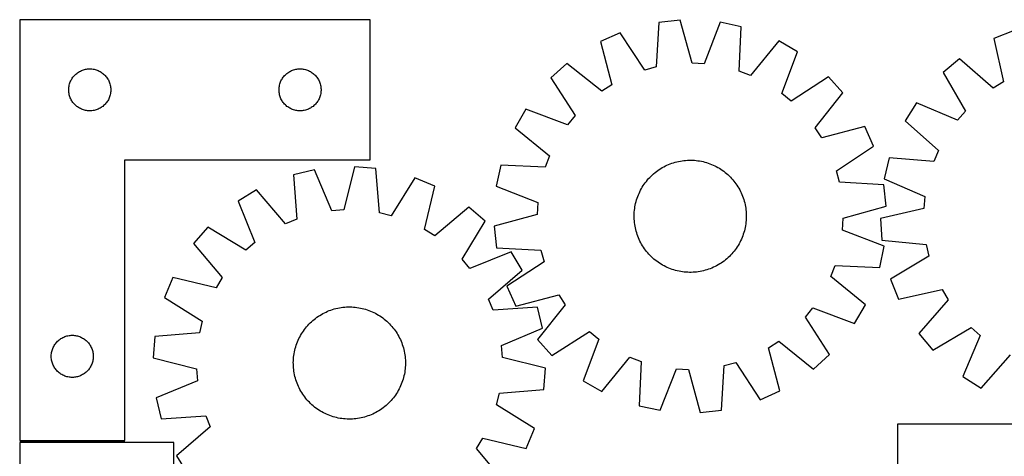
# Model space of a CAD drawing. Header units: millimetres. Extents: x 7 to 1493, y 7 to 2993.
# Tile 7 of 13: x 7 to 709, y 2682 to 2993. Entities that reach past the tile are written whole.
import ezdxf

# ---------------------------------------------------------------- set-up
doc = ezdxf.new("R2010")
doc.units = ezdxf.units.MM
doc.layers.add('COMMON', color=5, linetype='CONTINUOUS', true_color=0x0000ff)
doc.layers.add('CUT', color=7, linetype='CONTINUOUS', true_color=0x000000)

msp = doc.modelspace()

# ---------------------------------------------------------------- linework, layer by layer
at = {"layer": 'COMMON'}
msp.add_line((81.513388, 2692.706078), (6.513388, 2692.706078), dxfattribs=at)
at = {"layer": 'CUT'}
for p, q in [((6.513388, 2993.456078), (6.513388, 2693.456078)), ((256.513388, 2993.456078), (6.513388, 2993.456078)), ((256.513388, 2893.456078), (256.513388, 2993.456078)), ((477.799332, 2993.139349), (462.499052, 2991.517018)), ((486.217837, 2962.510873), (477.799332, 2993.139349)), ((462.499052, 2991.517018), (460.690768, 2959.804168)), ((506.300428, 2991.671912), (494.780839, 2962.06999)), ((521.353187, 2988.486794), (506.300428, 2991.671912)), ((519.894942, 2956.755921), (521.353187, 2988.486794)), ((715.907617, 2985.820427), (701.61518, 2980.12334)), ((434.939436, 2984.10531), (420.889332, 2977.834335)), ((452.41063, 2957.57736), (434.939436, 2984.10531)), ((701.61518, 2980.12334), (708.445063, 2949.101937)), ((420.889332, 2977.834335), (428.969362, 2947.114832)), ((548.005877, 2978.283856), (527.9026, 2953.690503)), ((561.337647, 2970.60307), (548.005877, 2978.283856)), ((550.145394, 2940.875839), (561.337647, 2970.60307)), ((677.084294, 2965.539052), (665.251876, 2955.704194)), ((701.07489, 2944.720166), (677.084294, 2965.539052)), ((50.506579, 2957.200831), (51.222106, 2957.49183)), ((51.222106, 2957.49183), (51.951665, 2957.745608)), ((51.951665, 2957.745608), (52.693321, 2957.961493)), ((52.693321, 2957.961493), (53.445107, 2958.138913)), ((53.445107, 2958.138913), (54.205029, 2958.277396)), ((54.205029, 2958.277396), (54.971073, 2958.376576)), ((54.971073, 2958.376576), (55.741206, 2958.436189)), ((55.741206, 2958.436189), (56.513388, 2958.456078)), ((56.513388, 2958.456078), (57.285569, 2958.436189)), ((57.285569, 2958.436189), (58.055702, 2958.376576)), ((58.055702, 2958.376576), (58.821746, 2958.277396)), ((58.821746, 2958.277396), (59.581669, 2958.138913)), ((59.581669, 2958.138913), (60.333454, 2957.961493)), ((60.333454, 2957.961493), (61.07511, 2957.745608)), ((61.07511, 2957.745608), (61.804669, 2957.49183)), ((61.804669, 2957.49183), (62.520196, 2957.200831)), ((200.506579, 2957.200831), (201.222106, 2957.49183)), ((201.222106, 2957.49183), (201.951665, 2957.745608)), ((201.951665, 2957.745608), (202.693321, 2957.961493)), ((202.693321, 2957.961493), (203.445107, 2958.138913)), ((203.445107, 2958.138913), (204.205029, 2958.277396)), ((204.205029, 2958.277396), (204.971073, 2958.376576)), ((204.971073, 2958.376576), (205.741206, 2958.436189)), ((205.741206, 2958.436189), (206.513388, 2958.456078)), ((206.513388, 2958.456078), (207.285569, 2958.436189)), ((207.285569, 2958.436189), (208.055702, 2958.376576)), ((208.055702, 2958.376576), (208.821746, 2958.277396)), ((208.821746, 2958.277396), (209.581669, 2958.138913)), ((209.581669, 2958.138913), (210.333454, 2957.961493)), ((210.333454, 2957.961493), (211.07511, 2957.745608)), ((211.07511, 2957.745608), (211.804669, 2957.49183)), ((211.804669, 2957.49183), (212.520196, 2957.200831)), ((396.968924, 2962.268993), (385.544319, 2951.96322)), ((421.782604, 2942.438309), (396.968924, 2962.268993)), ((460.690768, 2959.804168), (452.41063, 2957.57736)), ((494.780839, 2962.06999), (486.217837, 2962.510873)), ((42.927854, 2949.814793), (43.273206, 2950.505729)), ((43.273206, 2950.505729), (43.653668, 2951.17797)), ((43.653668, 2951.17797), (44.068232, 2951.829733)), ((44.068232, 2951.829733), (44.515799, 2952.459292)), ((44.515799, 2952.459292), (44.995181, 2953.064975)), ((44.995181, 2953.064975), (45.505107, 2953.645178)), ((45.505107, 2953.645178), (46.044225, 2954.19836)), ((46.044225, 2954.19836), (46.611106, 2954.723057)), ((46.611106, 2954.723057), (47.204245, 2955.217875)), ((47.204245, 2955.217875), (47.822071, 2955.681503)), ((47.822071, 2955.681503), (48.462945, 2956.112711)), ((48.462945, 2956.112711), (49.125167, 2956.510356)), ((49.125167, 2956.510356), (49.806981, 2956.873384)), ((49.806981, 2956.873384), (50.506579, 2957.200831)), ((62.520196, 2957.200831), (63.219794, 2956.873384)), ((63.219794, 2956.873384), (63.901609, 2956.510356)), ((63.901609, 2956.510356), (64.56383, 2956.112711)), ((64.56383, 2956.112711), (65.204704, 2955.681503)), ((65.204704, 2955.681503), (65.82253, 2955.217875)), ((65.82253, 2955.217875), (66.415669, 2954.723057)), ((66.415669, 2954.723057), (66.98255, 2954.19836)), ((66.98255, 2954.19836), (67.521668, 2953.645178)), ((67.521668, 2953.645178), (68.031594, 2953.064975)), ((68.031594, 2953.064975), (68.510976, 2952.459292)), ((68.510976, 2952.459292), (68.958543, 2951.829733)), ((68.958543, 2951.829733), (69.373107, 2951.17797)), ((69.373107, 2951.17797), (69.753569, 2950.505729)), ((69.753569, 2950.505729), (70.098921, 2949.814793)), ((192.927854, 2949.814793), (193.273206, 2950.505729)), ((193.273206, 2950.505729), (193.653668, 2951.17797)), ((193.653668, 2951.17797), (194.068232, 2951.829733)), ((194.068232, 2951.829733), (194.515799, 2952.459292)), ((194.515799, 2952.459292), (194.995181, 2953.064975)), ((194.995181, 2953.064975), (195.505107, 2953.645178)), ((195.505107, 2953.645178), (196.044225, 2954.19836)), ((196.044225, 2954.19836), (196.611106, 2954.723057)), ((196.611106, 2954.723057), (197.204245, 2955.217875)), ((197.204245, 2955.217875), (197.822071, 2955.681503)), ((197.822071, 2955.681503), (198.462945, 2956.112711)), ((198.462945, 2956.112711), (199.125167, 2956.510356)), ((199.125167, 2956.510356), (199.806981, 2956.873384)), ((199.806981, 2956.873384), (200.506579, 2957.200831)), ((212.520196, 2957.200831), (213.219794, 2956.873384)), ((213.219794, 2956.873384), (213.901609, 2956.510356)), ((213.901609, 2956.510356), (214.56383, 2956.112711)), ((214.56383, 2956.112711), (215.204704, 2955.681503)), ((215.204704, 2955.681503), (215.82253, 2955.217875)), ((215.82253, 2955.217875), (216.415669, 2954.723057)), ((216.415669, 2954.723057), (216.98255, 2954.19836)), ((216.98255, 2954.19836), (217.521668, 2953.645178)), ((217.521668, 2953.645178), (218.031594, 2953.064975)), ((218.031594, 2953.064975), (218.510976, 2952.459292)), ((218.510976, 2952.459292), (218.958543, 2951.829733)), ((218.958543, 2951.829733), (219.373107, 2951.17797)), ((219.373107, 2951.17797), (219.753569, 2950.505729)), ((219.753569, 2950.505729), (220.098921, 2949.814793)), ((385.544319, 2951.96322), (402.721733, 2925.244103)), ((527.9026, 2953.690503), (519.894942, 2956.755921)), ((583.53298, 2952.663365), (556.813863, 2935.485951)), ((593.838752, 2941.23876), (583.53298, 2952.663365)), ((665.251876, 2955.704194), (681.333621, 2928.311637)), ((41.518361, 2943.842296), (41.558125, 2944.613709)), ((41.518361, 2943.069859), (41.518361, 2943.842296)), ((41.558125, 2944.613709), (41.637547, 2945.382053)), ((41.637547, 2945.382053), (41.756418, 2946.145289)), ((41.756418, 2946.145289), (41.914422, 2946.901394)), ((41.914422, 2946.901394), (42.111139, 2947.648362)), ((42.111139, 2947.648362), (42.346049, 2948.384213)), ((42.346049, 2948.384213), (42.618528, 2949.106996)), ((42.618528, 2949.106996), (42.927854, 2949.814793)), ((70.098921, 2949.814793), (70.408247, 2949.106996)), ((70.408247, 2949.106996), (70.680726, 2948.384213)), ((70.680726, 2948.384213), (70.915636, 2947.648362)), ((70.915636, 2947.648362), (71.112353, 2946.901394)), ((71.112353, 2946.901394), (71.270357, 2946.145289)), ((71.270357, 2946.145289), (71.389228, 2945.382053)), ((71.389228, 2945.382053), (71.46865, 2944.613709)), ((71.46865, 2944.613709), (71.508415, 2943.842296)), ((71.508415, 2943.842296), (71.508415, 2943.069859)), ((191.518361, 2943.842296), (191.558125, 2944.613709)), ((191.518361, 2943.069859), (191.518361, 2943.842296)), ((191.558125, 2944.613709), (191.637547, 2945.382053)), ((191.637547, 2945.382053), (191.756418, 2946.145289)), ((191.756418, 2946.145289), (191.914422, 2946.901394)), ((191.914422, 2946.901394), (192.111139, 2947.648362)), ((192.111139, 2947.648362), (192.346049, 2948.384213)), ((192.346049, 2948.384213), (192.618528, 2949.106996)), ((192.618528, 2949.106996), (192.927854, 2949.814793)), ((220.098921, 2949.814793), (220.408247, 2949.106996)), ((220.408247, 2949.106996), (220.680726, 2948.384213)), ((220.680726, 2948.384213), (220.915636, 2947.648362)), ((220.915636, 2947.648362), (221.112353, 2946.901394)), ((221.112353, 2946.901394), (221.270357, 2946.145289)), ((221.270357, 2946.145289), (221.389228, 2945.382053)), ((221.389228, 2945.382053), (221.46865, 2944.613709)), ((221.46865, 2944.613709), (221.508415, 2943.842296)), ((221.508415, 2943.842296), (221.508415, 2943.069859)), ((428.969362, 2947.114832), (421.782604, 2942.438309)), ((708.445063, 2949.101937), (701.07489, 2944.720166)), ((41.558125, 2942.298446), (41.518361, 2943.069859)), ((41.637547, 2941.530102), (41.558125, 2942.298446)), ((41.756418, 2940.766866), (41.637547, 2941.530102)), ((41.914422, 2940.010761), (41.756418, 2940.766866)), ((42.111139, 2939.263793), (41.914422, 2940.010761)), ((42.346049, 2938.527942), (42.111139, 2939.263793)), ((42.618528, 2937.805159), (42.346049, 2938.527942)), ((42.927854, 2937.097362), (42.618528, 2937.805159)), ((43.273206, 2936.406426), (42.927854, 2937.097362)), ((43.653668, 2935.734186), (43.273206, 2936.406426)), ((69.753569, 2936.406426), (69.373107, 2935.734186)), ((70.098921, 2937.097362), (69.753569, 2936.406426)), ((70.408247, 2937.805159), (70.098921, 2937.097362)), ((70.680726, 2938.527942), (70.408247, 2937.805159)), ((70.915636, 2939.263793), (70.680726, 2938.527942)), ((71.112353, 2940.010761), (70.915636, 2939.263793)), ((71.270357, 2940.766866), (71.112353, 2940.010761)), ((71.389228, 2941.530102), (71.270357, 2940.766866)), ((71.46865, 2942.298446), (71.389228, 2941.530102)), ((71.508415, 2943.069859), (71.46865, 2942.298446)), ((191.558125, 2942.298446), (191.518361, 2943.069859)), ((191.637547, 2941.530102), (191.558125, 2942.298446)), ((191.756418, 2940.766866), (191.637547, 2941.530102)), ((191.914422, 2940.010761), (191.756418, 2940.766866)), ((192.111139, 2939.263793), (191.914422, 2940.010761)), ((192.346049, 2938.527942), (192.111139, 2939.263793)), ((192.618528, 2937.805159), (192.346049, 2938.527942)), ((192.927854, 2937.097362), (192.618528, 2937.805159)), ((193.273206, 2936.406426), (192.927854, 2937.097362)), ((193.653668, 2935.734186), (193.273206, 2936.406426)), ((219.753569, 2936.406426), (219.373107, 2935.734186)), ((220.098921, 2937.097362), (219.753569, 2936.406426)), ((220.408247, 2937.805159), (220.098921, 2937.097362)), ((220.680726, 2938.527942), (220.408247, 2937.805159)), ((220.915636, 2939.263793), (220.680726, 2938.527942)), ((221.112353, 2940.010761), (220.915636, 2939.263793)), ((221.270357, 2940.766866), (221.112353, 2940.010761)), ((221.389228, 2941.530102), (221.270357, 2940.766866)), ((221.46865, 2942.298446), (221.389228, 2941.530102)), ((221.508415, 2943.069859), (221.46865, 2942.298446)), ((556.813863, 2935.485951), (550.145394, 2940.875839)), ((574.008068, 2916.42508), (593.838752, 2941.23876)), ((44.068232, 2935.082422), (43.653668, 2935.734186)), ((44.515799, 2934.452863), (44.068232, 2935.082422)), ((44.995181, 2933.84718), (44.515799, 2934.452863)), ((45.505107, 2933.266977), (44.995181, 2933.84718)), ((46.044225, 2932.713795), (45.505107, 2933.266977)), ((46.611106, 2932.189099), (46.044225, 2932.713795)), ((47.204245, 2931.69428), (46.611106, 2932.189099)), ((47.822071, 2931.230652), (47.204245, 2931.69428)), ((48.462945, 2930.799444), (47.822071, 2931.230652)), ((49.125167, 2930.401799), (48.462945, 2930.799444)), ((49.806981, 2930.038771), (49.125167, 2930.401799)), ((50.506579, 2929.711324), (49.806981, 2930.038771)), ((51.222106, 2929.420325), (50.506579, 2929.711324)), ((51.951665, 2929.166547), (51.222106, 2929.420325)), ((61.804669, 2929.420325), (61.07511, 2929.166547)), ((62.520196, 2929.711324), (61.804669, 2929.420325)), ((63.219794, 2930.038771), (62.520196, 2929.711324)), ((63.901609, 2930.401799), (63.219794, 2930.038771)), ((64.56383, 2930.799444), (63.901609, 2930.401799)), ((65.204704, 2931.230652), (64.56383, 2930.799444)), ((65.82253, 2931.69428), (65.204704, 2931.230652)), ((66.415669, 2932.189099), (65.82253, 2931.69428)), ((66.98255, 2932.713795), (66.415669, 2932.189099)), ((67.521668, 2933.266977), (66.98255, 2932.713795)), ((68.031594, 2933.84718), (67.521668, 2933.266977)), ((68.510976, 2934.452863), (68.031594, 2933.84718)), ((68.958543, 2935.082422), (68.510976, 2934.452863)), ((69.373107, 2935.734186), (68.958543, 2935.082422)), ((194.068232, 2935.082422), (193.653668, 2935.734186)), ((194.515799, 2934.452863), (194.068232, 2935.082422)), ((194.995181, 2933.84718), (194.515799, 2934.452863)), ((195.505107, 2933.266977), (194.995181, 2933.84718)), ((196.044225, 2932.713795), (195.505107, 2933.266977)), ((196.611106, 2932.189099), (196.044225, 2932.713795)), ((197.204245, 2931.69428), (196.611106, 2932.189099)), ((197.822071, 2931.230652), (197.204245, 2931.69428)), ((198.462945, 2930.799444), (197.822071, 2931.230652)), ((199.125167, 2930.401799), (198.462945, 2930.799444)), ((199.806981, 2930.038771), (199.125167, 2930.401799)), ((200.506579, 2929.711324), (199.806981, 2930.038771)), ((201.222106, 2929.420325), (200.506579, 2929.711324)), ((201.951665, 2929.166547), (201.222106, 2929.420325)), ((211.804669, 2929.420325), (211.07511, 2929.166547)), ((212.520196, 2929.711324), (211.804669, 2929.420325)), ((213.219794, 2930.038771), (212.520196, 2929.711324)), ((213.901609, 2930.401799), (213.219794, 2930.038771)), ((214.56383, 2930.799444), (213.901609, 2930.401799)), ((215.204704, 2931.230652), (214.56383, 2930.799444)), ((215.82253, 2931.69428), (215.204704, 2931.230652)), ((216.415669, 2932.189099), (215.82253, 2931.69428)), ((216.98255, 2932.713795), (216.415669, 2932.189099)), ((217.521668, 2933.266977), (216.98255, 2932.713795)), ((218.031594, 2933.84718), (217.521668, 2933.266977)), ((218.510976, 2934.452863), (218.031594, 2933.84718)), ((218.958543, 2935.082422), (218.510976, 2934.452863)), ((219.373107, 2935.734186), (218.958543, 2935.082422)), ((367.604614, 2929.767887), (359.923828, 2916.436118)), ((397.331845, 2918.575635), (367.604614, 2929.767887)), ((646.428409, 2934.253252), (638.214249, 2921.243328)), ((675.678212, 2921.866816), (646.428409, 2934.253252)), ((52.693321, 2928.950662), (51.951665, 2929.166547)), ((53.445107, 2928.773242), (52.693321, 2928.950662)), ((54.205029, 2928.634759), (53.445107, 2928.773242)), ((54.971073, 2928.535579), (54.205029, 2928.634759)), ((55.741206, 2928.475966), (54.971073, 2928.535579)), ((56.513388, 2928.456078), (55.741206, 2928.475966)), ((57.285569, 2928.475966), (56.513388, 2928.456078)), ((58.055702, 2928.535579), (57.285569, 2928.475966)), ((58.821746, 2928.634759), (58.055702, 2928.535579)), ((59.581669, 2928.773242), (58.821746, 2928.634759)), ((60.333454, 2928.950662), (59.581669, 2928.773242)), ((61.07511, 2929.166547), (60.333454, 2928.950662)), ((202.693321, 2928.950662), (201.951665, 2929.166547)), ((203.445107, 2928.773242), (202.693321, 2928.950662)), ((204.205029, 2928.634759), (203.445107, 2928.773242)), ((204.971073, 2928.535579), (204.205029, 2928.634759)), ((205.741206, 2928.475966), (204.971073, 2928.535579)), ((206.513388, 2928.456078), (205.741206, 2928.475966)), ((207.285569, 2928.475966), (206.513388, 2928.456078)), ((208.055702, 2928.535579), (207.285569, 2928.475966)), ((208.821746, 2928.634759), (208.055702, 2928.535579)), ((209.581669, 2928.773242), (208.821746, 2928.634759)), ((210.333454, 2928.950662), (209.581669, 2928.773242)), ((211.07511, 2929.166547), (210.333454, 2928.950662)), ((402.721733, 2925.244103), (397.331845, 2918.575635)), ((681.333621, 2928.311637), (675.678212, 2921.866816)), ((359.923828, 2916.436118), (384.51718, 2896.332841)), ((578.684592, 2909.238321), (574.008068, 2916.42508)), ((609.404095, 2917.318351), (578.684592, 2909.238321)), ((615.67507, 2903.268247), (609.404095, 2917.318351)), ((638.214249, 2921.243328), (661.973664, 2900.16099)), ((589.147119, 2885.797054), (615.67507, 2903.268247)), ((384.51718, 2896.332841), (381.451762, 2888.325183)), ((626.940774, 2895.025498), (623.148931, 2880.11401)), ((658.586609, 2892.283984), (626.940774, 2895.025498)), ((661.973664, 2900.16099), (658.586609, 2892.283984)), ((81.513388, 2693.456078), (81.513388, 2893.456078)), ((81.513388, 2893.456078), (256.513388, 2893.456078)), ((245.344135, 2888.645128), (237.689428, 2857.816891)), ((260.680009, 2887.403551), (245.344135, 2888.645128)), ((263.275881, 2855.745436), (260.680009, 2887.403551)), ((349.72089, 2889.783428), (346.535771, 2874.730669)), ((381.451762, 2888.325183), (349.72089, 2889.783428)), ((462.809721, 2886.673388), (463.868303, 2887.350448)), ((463.868303, 2887.350448), (464.94763, 2887.993923)), ((464.94763, 2887.993923), (466.046637, 2888.603177)), ((466.046637, 2888.603177), (467.164238, 2889.177611)), ((467.164238, 2889.177611), (468.299332, 2889.716656)), ((468.299332, 2889.716656), (469.450797, 2890.219782)), ((469.450797, 2890.219782), (470.617497, 2890.68649)), ((470.617497, 2890.68649), (471.798281, 2891.116322)), ((471.798281, 2891.116322), (472.991985, 2891.508851)), ((472.991985, 2891.508851), (474.197428, 2891.863693)), ((474.197428, 2891.863693), (475.413423, 2892.180495)), ((475.413423, 2892.180495), (476.638769, 2892.458945)), ((476.638769, 2892.458945), (477.872256, 2892.698769)), ((477.872256, 2892.698769), (479.112668, 2892.89973)), ((479.112668, 2892.89973), (480.35878, 2893.06163)), ((480.35878, 2893.06163), (481.609363, 2893.184308)), ((481.609363, 2893.184308), (482.863182, 2893.267644)), ((482.863182, 2893.267644), (484.119, 2893.311556)), ((484.119, 2893.311556), (485.375577, 2893.315999)), ((485.375577, 2893.315999), (486.631674, 2893.28097)), ((486.631674, 2893.28097), (487.886051, 2893.206504)), ((487.886051, 2893.206504), (489.13747, 2893.092674)), ((489.13747, 2893.092674), (490.384696, 2892.939591)), ((490.384696, 2892.939591), (491.626498, 2892.747408)), ((491.626498, 2892.747408), (492.861651, 2892.516314)), ((492.861651, 2892.516314), (494.088935, 2892.246537)), ((494.088935, 2892.246537), (495.30714, 2891.938343)), ((495.30714, 2891.938343), (496.515063, 2891.592036)), ((496.515063, 2891.592036), (497.711513, 2891.207958)), ((497.711513, 2891.207958), (498.895308, 2890.786489)), ((498.895308, 2890.786489), (500.06528, 2890.328043)), ((500.06528, 2890.328043), (501.220274, 2889.833074)), ((501.220274, 2889.833074), (502.359152, 2889.30207)), ((502.359152, 2889.30207), (503.480788, 2888.735555)), ((503.480788, 2888.735555), (504.584076, 2888.134088)), ((504.584076, 2888.134088), (505.667927, 2887.498263)), ((505.667927, 2887.498263), (506.731271, 2886.828707)), ((216.888312, 2886.469818), (201.919361, 2882.911583)), ((201.919361, 2882.911583), (204.165751, 2851.226752)), ((229.140029, 2857.163331), (216.888312, 2886.469818)), ((288.415312, 2880.679061), (271.608804, 2853.7251)), ((302.616927, 2874.759205), (288.415312, 2880.679061)), ((454.380808, 2879.189162), (455.208465, 2880.134673)), ((455.208465, 2880.134673), (456.065412, 2881.053721)), ((456.065412, 2881.053721), (456.950804, 2881.945397)), ((456.950804, 2881.945397), (457.863768, 2882.808823)), ((457.863768, 2882.808823), (458.803402, 2883.643146)), ((458.803402, 2883.643146), (459.768779, 2884.447542)), ((459.768779, 2884.447542), (460.758947, 2885.221219)), ((460.758947, 2885.221219), (461.772927, 2885.963411)), ((461.772927, 2885.963411), (462.809721, 2886.673388)), ((506.731271, 2886.828707), (507.77306, 2886.126081)), ((507.77306, 2886.126081), (508.792264, 2885.391078)), ((508.792264, 2885.391078), (509.787879, 2884.624424)), ((509.787879, 2884.624424), (510.758921, 2883.826875)), ((510.758921, 2883.826875), (511.704432, 2882.999219)), ((511.704432, 2882.999219), (512.62348, 2882.142272)), ((512.62348, 2882.142272), (513.515157, 2881.256879)), ((513.515157, 2881.256879), (514.378582, 2880.343916)), ((514.378582, 2880.343916), (515.212905, 2879.404281)), ((591.373927, 2877.516915), (589.147119, 2885.797054)), ((623.148931, 2880.11401), (652.260278, 2867.405579)), ((295.302853, 2843.84838), (302.616927, 2874.759205)), ((346.535771, 2874.730669), (376.137694, 2863.21108)), ((450.073595, 2873.014317), (450.70942, 2874.098168)), ((450.70942, 2874.098168), (451.378976, 2875.161512)), ((451.378976, 2875.161512), (452.081603, 2876.203301)), ((452.081603, 2876.203301), (452.816605, 2877.222505)), ((452.816605, 2877.222505), (453.583259, 2878.21812)), ((453.583259, 2878.21812), (454.380808, 2879.189162)), ((515.212905, 2879.404281), (516.017302, 2878.438904)), ((516.017302, 2878.438904), (516.790978, 2877.448737)), ((516.790978, 2877.448737), (517.533171, 2876.434756)), ((517.533171, 2876.434756), (518.243147, 2875.397963)), ((518.243147, 2875.397963), (518.920207, 2874.33938)), ((518.920207, 2874.33938), (519.563682, 2873.260053)), ((519.563682, 2873.260053), (520.172937, 2872.161047)), ((623.086777, 2875.708632), (591.373927, 2877.516915)), ((624.709108, 2860.408351), (623.086777, 2875.708632)), ((175.528473, 2872.049407), (162.391709, 2864.039664)), ((196.23675, 2847.96327), (175.528473, 2872.049407)), ((446.615648, 2864.945304), (446.999725, 2866.141754)), ((446.999725, 2866.141754), (447.421195, 2867.325548)), ((447.421195, 2867.325548), (447.87964, 2868.49552)), ((447.87964, 2868.49552), (448.374609, 2869.650515)), ((448.374609, 2869.650515), (448.905613, 2870.789392)), ((448.905613, 2870.789392), (449.472128, 2871.911029)), ((449.472128, 2871.911029), (450.073595, 2873.014317)), ((520.172937, 2872.161047), (520.74737, 2871.043445)), ((520.74737, 2871.043445), (521.286416, 2869.908352)), ((521.286416, 2869.908352), (521.789541, 2868.756887)), ((521.789541, 2868.756887), (522.25625, 2867.590186)), ((522.25625, 2867.590186), (522.686081, 2866.409402)), ((522.686081, 2866.409402), (523.078611, 2865.215699)), ((652.260278, 2867.405579), (651.473126, 2858.867443)), ((162.391709, 2864.039664), (174.319304, 2834.599772)), ((326.916786, 2859.793155), (302.603615, 2839.351911)), ((338.593988, 2849.774497), (326.916786, 2859.793155)), ((376.137694, 2863.21108), (375.69681, 2854.648078)), ((445.268092, 2858.814937), (445.460275, 2860.056739)), ((445.460275, 2860.056739), (445.69137, 2861.291892)), ((445.69137, 2861.291892), (445.961147, 2862.519176)), ((445.961147, 2862.519176), (446.269341, 2863.737381)), ((446.269341, 2863.737381), (446.615648, 2864.945304)), ((523.078611, 2865.215699), (523.433452, 2864.010255)), ((523.433452, 2864.010255), (523.750254, 2862.79426)), ((523.750254, 2862.79426), (524.028705, 2861.568915)), ((524.028705, 2861.568915), (524.268529, 2860.335427)), ((524.268529, 2860.335427), (524.46949, 2859.095015)), ((524.46949, 2859.095015), (524.631389, 2857.848903)), ((594.080633, 2851.989846), (624.709108, 2860.408351)), ((237.689428, 2857.816891), (229.140029, 2857.163331)), ((271.608804, 2853.7251), (263.275881, 2855.745436)), ((375.69681, 2854.648078), (345.068335, 2846.229573)), ((444.891684, 2853.805818), (444.926713, 2855.061915)), ((444.896128, 2852.54924), (444.891684, 2853.805818)), ((444.94004, 2851.293422), (444.896128, 2852.54924)), ((444.926713, 2855.061915), (445.001179, 2856.316292)), ((445.001179, 2856.316292), (445.11501, 2857.567711)), ((445.11501, 2857.567711), (445.268092, 2858.814937)), ((524.631389, 2857.848903), (524.754067, 2856.598321)), ((524.754067, 2856.598321), (524.837403, 2855.344502)), ((524.837403, 2855.344502), (524.881315, 2854.088684)), ((524.885758, 2852.832106), (524.85073, 2851.576009)), ((524.881315, 2854.088684), (524.885758, 2852.832106)), ((651.473126, 2858.867443), (620.528975, 2851.695677)), ((140.64908, 2845.553888), (130.630422, 2833.876686)), ((167.786848, 2829.04582), (140.64908, 2845.553888)), ((204.165751, 2851.226752), (196.23675, 2847.96327)), ((322.08592, 2822.636729), (338.593988, 2849.774497)), ((345.068335, 2846.229573), (346.690665, 2830.929292)), ((445.023376, 2850.039603), (444.94004, 2851.293422)), ((445.146054, 2848.789021), (445.023376, 2850.039603)), ((445.307953, 2847.542909), (445.146054, 2848.789021)), ((445.508914, 2846.302497), (445.307953, 2847.542909)), ((445.748738, 2845.069009), (445.508914, 2846.302497)), ((446.027189, 2843.843664), (445.748738, 2845.069009)), ((524.086073, 2845.346033), (523.816296, 2844.118748)), ((524.317168, 2846.581185), (524.086073, 2845.346033)), ((524.509351, 2847.822987), (524.317168, 2846.581185)), ((524.662433, 2849.070213), (524.509351, 2847.822987)), ((524.776264, 2850.321632), (524.662433, 2849.070213)), ((524.85073, 2851.576009), (524.776264, 2850.321632)), ((593.639749, 2843.426845), (594.080633, 2851.989846)), ((620.528975, 2851.695677), (621.530621, 2836.342266)), ((302.603615, 2839.351911), (295.302853, 2843.84838)), ((446.343991, 2842.627669), (446.027189, 2843.843664)), ((446.698832, 2841.422225), (446.343991, 2842.627669)), ((447.091362, 2840.228522), (446.698832, 2841.422225)), ((447.521193, 2839.047738), (447.091362, 2840.228522)), ((447.987902, 2837.881037), (447.521193, 2839.047738)), ((521.897802, 2838.142404), (521.402833, 2836.987409)), ((522.356248, 2839.312376), (521.897802, 2838.142404)), ((522.777717, 2840.496171), (522.356248, 2839.312376)), ((523.161795, 2841.69262), (522.777717, 2840.496171)), ((523.508102, 2842.900543), (523.161795, 2841.69262)), ((523.816296, 2844.118748), (523.508102, 2842.900543)), ((623.241672, 2831.907256), (593.639749, 2843.426845)), ((130.630422, 2833.876686), (151.071666, 2809.563515)), ((174.319304, 2834.599772), (167.786848, 2829.04582)), ((346.690665, 2830.929292), (378.403516, 2829.121009)), ((448.491027, 2836.729572), (447.987902, 2837.881037)), ((449.030073, 2835.594479), (448.491027, 2836.729572)), ((449.604506, 2834.476877), (449.030073, 2835.594479)), ((450.213761, 2833.377871), (449.604506, 2834.476877)), ((450.857236, 2832.298544), (450.213761, 2833.377871)), ((451.534296, 2831.239961), (450.857236, 2832.298544)), ((452.244272, 2830.203168), (451.534296, 2831.239961)), ((518.398466, 2831.476412), (517.69584, 2830.434624)), ((519.068022, 2832.539757), (518.398466, 2831.476412)), ((519.703848, 2833.623608), (519.068022, 2832.539757)), ((520.305315, 2834.726896), (519.703848, 2833.623608)), ((520.87183, 2835.848532), (520.305315, 2834.726896)), ((521.402833, 2836.987409), (520.87183, 2835.848532)), ((620.056553, 2816.854496), (623.241672, 2831.907256)), ((621.530621, 2836.342266), (653.144278, 2833.25173)), ((653.144278, 2833.25173), (655.034081, 2824.888237)), ((357.079764, 2828.031868), (327.639872, 2816.104273)), ((365.089507, 2814.895104), (357.079764, 2828.031868)), ((378.403516, 2829.121009), (380.630323, 2820.84087)), ((452.986465, 2829.189187), (452.244272, 2830.203168)), ((453.760141, 2828.19902), (452.986465, 2829.189187)), ((454.564538, 2827.233643), (453.760141, 2828.19902)), ((455.398861, 2826.294009), (454.564538, 2827.233643)), ((456.262286, 2825.381045), (455.398861, 2826.294009)), ((457.153963, 2824.495653), (456.262286, 2825.381045)), ((458.07301, 2823.638705), (457.153963, 2824.495653)), ((512.826639, 2824.692527), (511.913675, 2823.829101)), ((513.712031, 2825.584204), (512.826639, 2824.692527)), ((514.568978, 2826.503251), (513.712031, 2825.584204)), ((515.396635, 2827.448762), (514.568978, 2826.503251)), ((516.194183, 2828.419804), (515.396635, 2827.448762)), ((516.960838, 2829.415419), (516.194183, 2828.419804)), ((517.69584, 2830.434624), (516.960838, 2829.415419)), ((655.034081, 2824.888237), (627.820642, 2808.505214)), ((327.639872, 2816.104273), (322.08592, 2822.636729)), ((380.630323, 2820.84087), (354.102373, 2803.369677)), ((459.018522, 2822.811049), (458.07301, 2823.638705)), ((459.989564, 2822.0135), (459.018522, 2822.811049)), ((460.985178, 2821.246846), (459.989564, 2822.0135)), ((462.004383, 2820.511843), (460.985178, 2821.246846)), ((463.046171, 2819.809217), (462.004383, 2820.511843)), ((464.109516, 2819.139661), (463.046171, 2819.809217)), ((465.193367, 2818.503836), (464.109516, 2819.139661)), ((466.296655, 2817.902369), (465.193367, 2818.503836)), ((467.418291, 2817.335854), (466.296655, 2817.902369)), ((468.557168, 2816.80485), (467.418291, 2817.335854)), ((501.478111, 2816.921268), (500.326646, 2816.418143)), ((502.613205, 2817.460313), (501.478111, 2816.921268)), ((503.730806, 2818.034747), (502.613205, 2817.460313)), ((504.829813, 2818.644002), (503.730806, 2818.034747)), ((505.90914, 2819.287476), (504.829813, 2818.644002)), ((506.967722, 2819.964536), (505.90914, 2819.287476)), ((508.004515, 2820.674513), (506.967722, 2819.964536)), ((509.018496, 2821.416706), (508.004515, 2820.674513)), ((510.008664, 2822.190382), (509.018496, 2821.416706)), ((510.974041, 2822.994778), (510.008664, 2822.190382)), ((511.913675, 2823.829101), (510.974041, 2822.994778)), ((585.260263, 2810.305084), (588.325681, 2818.312741)), ((588.325681, 2818.312741), (620.056553, 2816.854496)), ((341.00337, 2794.186827), (365.089507, 2814.895104)), ((469.712163, 2816.309881), (468.557168, 2816.80485)), ((470.882135, 2815.851436), (469.712163, 2816.309881)), ((472.06593, 2815.429966), (470.882135, 2815.851436)), ((473.262379, 2815.045888), (472.06593, 2815.429966)), ((474.470303, 2814.699582), (473.262379, 2815.045888)), ((475.688508, 2814.391387), (474.470303, 2814.699582)), ((476.915792, 2814.12161), (475.688508, 2814.391387)), ((478.150945, 2813.890516), (476.915792, 2814.12161)), ((479.392747, 2813.698333), (478.150945, 2813.890516)), ((480.639973, 2813.54525), (479.392747, 2813.698333)), ((481.891392, 2813.43142), (480.639973, 2813.54525)), ((483.145769, 2813.356954), (481.891392, 2813.43142)), ((484.401866, 2813.321925), (483.145769, 2813.356954)), ((485.658443, 2813.326369), (484.401866, 2813.321925)), ((486.914261, 2813.37028), (485.658443, 2813.326369)), ((488.16808, 2813.453616), (486.914261, 2813.37028)), ((489.418663, 2813.576294), (488.16808, 2813.453616)), ((490.664775, 2813.738194), (489.418663, 2813.576294)), ((491.905187, 2813.939155), (490.664775, 2813.738194)), ((493.138674, 2814.178979), (491.905187, 2813.939155)), ((494.36402, 2814.457429), (493.138674, 2814.178979)), ((495.580015, 2814.774232), (494.36402, 2814.457429)), ((496.785458, 2815.129073), (495.580015, 2814.774232)), ((497.979161, 2815.521603), (496.785458, 2815.129073)), ((499.159946, 2815.951434), (497.979161, 2815.521603)), ((500.326646, 2816.418143), (499.159946, 2815.951434)), ((609.853615, 2790.201806), (585.260263, 2810.305084)), ((115.664372, 2809.576826), (109.744516, 2795.375212)), ((146.575197, 2802.262752), (115.664372, 2809.576826)), ((151.071666, 2809.563515), (146.575197, 2802.262752)), ((354.102373, 2803.369677), (360.373348, 2789.319573)), ((627.820642, 2808.505214), (633.517729, 2794.212777)), ((360.373348, 2789.319573), (391.092851, 2797.399603)), ((391.092851, 2797.399603), (395.769375, 2790.212845)), ((633.517729, 2794.212777), (664.539132, 2801.042661)), ((664.539132, 2801.042661), (668.920903, 2793.672487)), ((109.744516, 2795.375212), (136.698478, 2778.568704)), ((344.266853, 2786.257826), (341.00337, 2794.186827)), ((395.769375, 2790.212845), (375.938691, 2765.399165)), ((602.172829, 2776.870037), (609.853615, 2790.201806)), ((668.920903, 2793.672487), (648.102017, 2769.681891)), ((218.548368, 2781.28816), (219.583686, 2782.000286)), ((219.583686, 2782.000286), (220.640861, 2782.67954)), ((220.640861, 2782.67954), (221.718851, 2783.325253)), ((221.718851, 2783.325253), (222.816591, 2783.936787)), ((222.816591, 2783.936787), (223.932999, 2784.513538)), ((223.932999, 2784.513538), (225.066971, 2785.054937)), ((225.066971, 2785.054937), (226.21739, 2785.56045)), ((226.21739, 2785.56045), (227.38312, 2786.029578)), ((227.38312, 2786.029578), (228.56301, 2786.461858)), ((228.56301, 2786.461858), (229.755896, 2786.856864)), ((229.755896, 2786.856864), (230.960601, 2787.214205)), ((230.960601, 2787.214205), (232.175936, 2787.533529)), ((232.175936, 2787.533529), (233.400701, 2787.814521)), ((233.400701, 2787.814521), (234.633688, 2788.056904)), ((234.633688, 2788.056904), (235.873681, 2788.260438)), ((235.873681, 2788.260438), (237.119454, 2788.424922)), ((237.119454, 2788.424922), (238.369779, 2788.550195)), ((238.369779, 2788.550195), (239.623423, 2788.636132)), ((239.623423, 2788.636132), (240.879147, 2788.682649)), ((240.879147, 2788.682649), (242.135713, 2788.689699)), ((242.135713, 2788.689699), (243.39188, 2788.657277)), ((243.39188, 2788.657277), (244.646408, 2788.585413)), ((244.646408, 2788.585413), (245.898061, 2788.474179)), ((245.898061, 2788.474179), (247.145602, 2788.323685)), ((247.145602, 2788.323685), (248.3878, 2788.134078)), ((248.3878, 2788.134078), (249.623429, 2787.905547)), ((249.623429, 2787.905547), (250.851271, 2787.638317)), ((250.851271, 2787.638317), (252.070113, 2787.332651)), ((252.070113, 2787.332651), (253.278752, 2786.988851)), ((253.278752, 2786.988851), (254.475995, 2786.607256)), ((254.475995, 2786.607256), (255.660662, 2786.188243)), ((255.660662, 2786.188243), (256.831583, 2785.732226)), ((256.831583, 2785.732226), (257.987602, 2785.239655)), ((257.987602, 2785.239655), (259.127578, 2784.711015)), ((259.127578, 2784.711015), (260.250387, 2784.146828)), ((260.250387, 2784.146828), (261.354921, 2783.547651)), ((261.354921, 2783.547651), (262.440089, 2782.914076)), ((262.440089, 2782.914076), (263.50482, 2782.246728)), ((263.50482, 2782.246728), (264.548064, 2781.546264)), ((375.951683, 2788.504217), (344.266853, 2786.257826)), ((379.509918, 2773.535265), (375.951683, 2788.504217)), ((567.05571, 2781.393821), (572.445598, 2788.06229)), ((572.445598, 2788.06229), (602.172829, 2776.870037)), ((136.698478, 2778.568704), (134.678141, 2770.235781)), ((211.170319, 2774.498588), (211.996012, 2775.445815)), ((211.996012, 2775.445815), (212.851051, 2776.366638)), ((212.851051, 2776.366638), (213.734591, 2777.26015)), ((213.734591, 2777.26015), (214.645762, 2778.125468)), ((214.645762, 2778.125468), (215.583663, 2778.961738)), ((215.583663, 2778.961738), (216.547369, 2779.768136)), ((216.547369, 2779.768136), (217.535929, 2780.543865)), ((217.535929, 2780.543865), (218.548368, 2781.28816)), ((264.548064, 2781.546264), (265.568791, 2780.813378)), ((265.568791, 2780.813378), (266.565994, 2780.048791)), ((266.565994, 2780.048791), (267.538689, 2779.253258)), ((267.538689, 2779.253258), (268.485915, 2778.427565)), ((268.485915, 2778.427565), (269.406739, 2777.572527)), ((269.406739, 2777.572527), (270.30025, 2776.688986)), ((270.30025, 2776.688986), (271.165568, 2775.777816)), ((271.165568, 2775.777816), (272.001839, 2774.839914)), ((272.001839, 2774.839914), (272.808236, 2773.876208)), ((584.233124, 2754.674704), (567.05571, 2781.393821)), ((38.722106, 2767.49183), (39.451665, 2767.745608)), ((39.451665, 2767.745608), (40.193321, 2767.961493)), ((40.193321, 2767.961493), (40.945107, 2768.138913)), ((40.945107, 2768.138913), (41.705029, 2768.277396)), ((41.705029, 2768.277396), (42.471073, 2768.376576)), ((42.471073, 2768.376576), (43.241206, 2768.436189)), ((43.241206, 2768.436189), (44.013388, 2768.456078)), ((44.013388, 2768.456078), (44.785569, 2768.436189)), ((44.785569, 2768.436189), (45.555702, 2768.376576)), ((45.555702, 2768.376576), (46.321746, 2768.277396)), ((46.321746, 2768.277396), (47.081669, 2768.138913)), ((47.081669, 2768.138913), (47.833454, 2767.961493)), ((47.833454, 2767.961493), (48.57511, 2767.745608)), ((48.57511, 2767.745608), (49.304669, 2767.49183)), ((134.678141, 2770.235781), (103.020027, 2767.639909)), ((206.276749, 2767.210287), (206.875926, 2768.31482)), ((206.875926, 2768.31482), (207.509501, 2769.399988)), ((207.509501, 2769.399988), (208.17685, 2770.46472)), ((208.17685, 2770.46472), (208.877313, 2771.507964)), ((208.877313, 2771.507964), (209.6102, 2772.528691)), ((209.6102, 2772.528691), (210.374786, 2773.525894)), ((210.374786, 2773.525894), (211.170319, 2774.498588)), ((272.808236, 2773.876208), (273.583965, 2772.887648)), ((273.583965, 2772.887648), (274.32826, 2771.875209)), ((274.32826, 2771.875209), (275.040386, 2770.839891)), ((275.040386, 2770.839891), (275.719641, 2769.782716)), ((275.719641, 2769.782716), (276.365353, 2768.704726)), ((276.365353, 2768.704726), (276.976887, 2767.606986)), ((350.203431, 2761.283549), (379.509918, 2773.535265)), ((386.244463, 2753.97456), (412.96358, 2771.151973)), ((412.96358, 2771.151973), (419.632049, 2765.762085)), ((648.102017, 2769.681891), (657.936875, 2757.849473)), ((657.936875, 2757.849473), (685.329432, 2773.931219)), ((691.774253, 2768.275809), (679.387817, 2739.026006)), ((685.329432, 2773.931219), (691.774253, 2768.275809)), ((30.773206, 2760.505729), (31.153668, 2761.17797)), ((31.153668, 2761.17797), (31.568232, 2761.829733)), ((31.568232, 2761.829733), (32.015799, 2762.459292)), ((32.015799, 2762.459292), (32.495181, 2763.064975)), ((32.495181, 2763.064975), (33.005107, 2763.645178)), ((33.005107, 2763.645178), (33.544225, 2764.19836)), ((33.544225, 2764.19836), (34.111106, 2764.723057)), ((34.111106, 2764.723057), (34.704245, 2765.217875)), ((34.704245, 2765.217875), (35.322071, 2765.681503)), ((35.322071, 2765.681503), (35.962945, 2766.112711)), ((35.962945, 2766.112711), (36.625167, 2766.510356)), ((36.625167, 2766.510356), (37.306981, 2766.873384)), ((37.306981, 2766.873384), (38.006579, 2767.200831)), ((38.006579, 2767.200831), (38.722106, 2767.49183)), ((49.304669, 2767.49183), (50.020196, 2767.200831)), ((50.020196, 2767.200831), (50.719794, 2766.873384)), ((50.719794, 2766.873384), (51.401609, 2766.510356)), ((51.401609, 2766.510356), (52.06383, 2766.112711)), ((52.06383, 2766.112711), (52.704704, 2765.681503)), ((52.704704, 2765.681503), (53.32253, 2765.217875)), ((53.32253, 2765.217875), (53.915669, 2764.723057)), ((53.915669, 2764.723057), (54.48255, 2764.19836)), ((54.48255, 2764.19836), (55.021668, 2763.645178)), ((55.021668, 2763.645178), (55.531594, 2763.064975)), ((55.531594, 2763.064975), (56.010976, 2762.459292)), ((56.010976, 2762.459292), (56.458543, 2761.829733)), ((56.458543, 2761.829733), (56.873107, 2761.17797)), ((56.873107, 2761.17797), (57.253569, 2760.505729)), ((103.020027, 2767.639909), (101.778449, 2752.304035)), ((203.434727, 2760.238651), (203.816321, 2761.435895)), ((203.816321, 2761.435895), (204.235334, 2762.620562)), ((204.235334, 2762.620562), (204.691351, 2763.791482)), ((204.691351, 2763.791482), (205.183923, 2764.947501)), ((205.183923, 2764.947501), (205.712563, 2766.087478)), ((205.712563, 2766.087478), (206.276749, 2767.210287)), ((276.976887, 2767.606986), (277.553638, 2766.490579)), ((277.553638, 2766.490579), (278.095037, 2765.356606)), ((278.095037, 2765.356606), (278.60055, 2764.206187)), ((278.60055, 2764.206187), (279.069678, 2763.040458)), ((279.069678, 2763.040458), (279.501958, 2761.860568)), ((279.501958, 2761.860568), (279.896964, 2760.667681)), ((350.856991, 2752.734149), (350.203431, 2761.283549)), ((375.938691, 2765.399165), (386.244463, 2753.97456)), ((419.632049, 2765.762085), (408.439796, 2736.034855)), ((540.808081, 2759.523092), (547.994839, 2764.199616)), ((547.994839, 2764.199616), (572.808519, 2744.368931)), ((29.018361, 2753.842296), (29.058125, 2754.613709)), ((29.018361, 2753.069859), (29.018361, 2753.842296)), ((29.058125, 2754.613709), (29.137547, 2755.382053)), ((29.137547, 2755.382053), (29.256418, 2756.145289)), ((29.256418, 2756.145289), (29.414422, 2756.901394)), ((29.414422, 2756.901394), (29.611139, 2757.648362)), ((29.611139, 2757.648362), (29.846049, 2758.384213)), ((29.846049, 2758.384213), (30.118528, 2759.106996)), ((30.118528, 2759.106996), (30.427854, 2759.814793)), ((30.427854, 2759.814793), (30.773206, 2760.505729)), ((57.253569, 2760.505729), (57.598921, 2759.814793)), ((57.598921, 2759.814793), (57.908247, 2759.106996)), ((57.908247, 2759.106996), (58.180726, 2758.384213)), ((58.180726, 2758.384213), (58.415636, 2757.648362)), ((58.415636, 2757.648362), (58.612353, 2756.901394)), ((58.612353, 2756.901394), (58.770357, 2756.145289)), ((58.770357, 2756.145289), (58.889228, 2755.382053)), ((58.889228, 2755.382053), (58.96865, 2754.613709)), ((58.96865, 2754.613709), (59.008415, 2753.842296)), ((59.008415, 2753.842296), (59.008415, 2753.069859)), ((201.949398, 2752.85796), (202.099892, 2754.105501)), ((202.099892, 2754.105501), (202.289499, 2755.3477)), ((202.289499, 2755.3477), (202.51803, 2756.583329)), ((202.51803, 2756.583329), (202.78526, 2757.811171)), ((202.78526, 2757.811171), (203.090927, 2759.030012)), ((203.090927, 2759.030012), (203.434727, 2760.238651)), ((279.896964, 2760.667681), (280.254305, 2759.462976)), ((280.254305, 2759.462976), (280.57363, 2758.247642)), ((280.57363, 2758.247642), (280.854622, 2757.022876)), ((280.854622, 2757.022876), (281.097004, 2755.789889)), ((281.097004, 2755.789889), (281.300538, 2754.549897)), ((281.300538, 2754.549897), (281.465023, 2753.304123)), ((548.888111, 2728.803589), (540.808081, 2759.523092)), ((572.808519, 2744.368931), (584.233124, 2754.674704)), ((692.397741, 2730.811846), (713.480078, 2754.571261)), ((29.058125, 2752.298446), (29.018361, 2753.069859)), ((29.137547, 2751.530102), (29.058125, 2752.298446)), ((29.256418, 2750.766866), (29.137547, 2751.530102)), ((29.414422, 2750.010761), (29.256418, 2750.766866)), ((29.611139, 2749.263793), (29.414422, 2750.010761)), ((29.846049, 2748.527942), (29.611139, 2749.263793)), ((30.118528, 2747.805159), (29.846049, 2748.527942)), ((30.427854, 2747.097362), (30.118528, 2747.805159)), ((30.773206, 2746.406426), (30.427854, 2747.097362)), ((57.598921, 2747.097362), (57.253569, 2746.406426)), ((57.908247, 2747.805159), (57.598921, 2747.097362)), ((58.180726, 2748.527942), (57.908247, 2747.805159)), ((58.415636, 2749.263793), (58.180726, 2748.527942)), ((58.612353, 2750.010761), (58.415636, 2749.263793)), ((58.770357, 2750.766866), (58.612353, 2750.010761)), ((58.889228, 2751.530102), (58.770357, 2750.766866)), ((58.96865, 2752.298446), (58.889228, 2751.530102)), ((59.008415, 2753.069859), (58.96865, 2752.298446)), ((101.778449, 2752.304035), (132.606686, 2744.649328)), ((201.733878, 2749.095612), (201.7663, 2750.351779)), ((201.740928, 2747.839047), (201.733878, 2749.095612)), ((201.787445, 2746.583323), (201.740928, 2747.839047)), ((201.7663, 2750.351779), (201.838164, 2751.606308)), ((201.838164, 2751.606308), (201.949398, 2752.85796)), ((281.465023, 2753.304123), (281.590295, 2752.053798)), ((281.590295, 2752.053798), (281.676232, 2750.800154)), ((281.697377, 2747.031698), (281.625513, 2745.777169)), ((281.676232, 2750.800154), (281.722749, 2749.54443)), ((281.7298, 2748.287865), (281.697377, 2747.031698)), ((281.722749, 2749.54443), (281.7298, 2748.287865)), ((381.685229, 2745.079442), (350.856991, 2752.734149)), ((421.771566, 2728.354068), (441.874843, 2752.947421)), ((441.874843, 2752.947421), (449.882501, 2749.882003)), ((449.882501, 2749.882003), (448.424255, 2718.15113)), ((507.278391, 2715.120906), (509.086674, 2746.833756)), ((509.086674, 2746.833756), (517.366813, 2749.060564)), ((517.366813, 2749.060564), (534.838007, 2722.532614)), ((31.153668, 2745.734186), (30.773206, 2746.406426)), ((31.568232, 2745.082422), (31.153668, 2745.734186)), ((32.015799, 2744.452863), (31.568232, 2745.082422)), ((32.495181, 2743.84718), (32.015799, 2744.452863)), ((33.005107, 2743.266977), (32.495181, 2743.84718)), ((33.544225, 2742.713795), (33.005107, 2743.266977)), ((34.111106, 2742.189099), (33.544225, 2742.713795)), ((34.704245, 2741.69428), (34.111106, 2742.189099)), ((35.322071, 2741.230652), (34.704245, 2741.69428)), ((35.962945, 2740.799444), (35.322071, 2741.230652)), ((36.625167, 2740.401799), (35.962945, 2740.799444)), ((37.306981, 2740.038771), (36.625167, 2740.401799)), ((38.006579, 2739.711324), (37.306981, 2740.038771)), ((38.722106, 2739.420325), (38.006579, 2739.711324)), ((50.020196, 2739.711324), (49.304669, 2739.420325)), ((50.719794, 2740.038771), (50.020196, 2739.711324)), ((51.401609, 2740.401799), (50.719794, 2740.038771)), ((52.06383, 2740.799444), (51.401609, 2740.401799)), ((52.704704, 2741.230652), (52.06383, 2740.799444)), ((53.32253, 2741.69428), (52.704704, 2741.230652)), ((53.915669, 2742.189099), (53.32253, 2741.69428)), ((54.48255, 2742.713795), (53.915669, 2742.189099)), ((55.021668, 2743.266977), (54.48255, 2742.713795)), ((55.531594, 2743.84718), (55.021668, 2743.266977)), ((56.010976, 2744.452863), (55.531594, 2743.84718)), ((56.458543, 2745.082422), (56.010976, 2744.452863)), ((56.873107, 2745.734186), (56.458543, 2745.082422)), ((57.253569, 2746.406426), (56.873107, 2745.734186)), ((132.606686, 2744.649328), (133.260247, 2736.099928)), ((201.873382, 2745.329679), (201.787445, 2746.583323)), ((201.998655, 2744.079354), (201.873382, 2745.329679)), ((202.163139, 2742.83358), (201.998655, 2744.079354)), ((202.366673, 2741.593588), (202.163139, 2742.83358)), ((202.609056, 2740.360601), (202.366673, 2741.593588)), ((202.890048, 2739.135835), (202.609056, 2740.360601)), ((280.945648, 2740.800148), (280.678417, 2739.572306)), ((281.174179, 2742.035777), (280.945648, 2740.800148)), ((281.363785, 2743.277976), (281.174179, 2742.035777)), ((281.51428, 2744.525516), (281.363785, 2743.277976)), ((281.625513, 2745.777169), (281.51428, 2744.525516)), ((380.443651, 2729.743568), (381.685229, 2745.079442)), ((463.477015, 2714.966012), (474.996604, 2744.567934)), ((474.996604, 2744.567934), (483.559605, 2744.127051)), ((483.559605, 2744.127051), (491.978111, 2713.498575)), ((39.451665, 2739.166547), (38.722106, 2739.420325)), ((40.193321, 2738.950662), (39.451665, 2739.166547)), ((40.945107, 2738.773242), (40.193321, 2738.950662)), ((41.705029, 2738.634759), (40.945107, 2738.773242)), ((42.471073, 2738.535579), (41.705029, 2738.634759)), ((43.241206, 2738.475966), (42.471073, 2738.535579)), ((44.013388, 2738.456078), (43.241206, 2738.475966)), ((44.785569, 2738.475966), (44.013388, 2738.456078)), ((45.555702, 2738.535579), (44.785569, 2738.475966)), ((46.321746, 2738.634759), (45.555702, 2738.535579)), ((47.081669, 2738.773242), (46.321746, 2738.634759)), ((47.833454, 2738.950662), (47.081669, 2738.773242)), ((48.57511, 2739.166547), (47.833454, 2738.950662)), ((49.304669, 2739.420325), (48.57511, 2739.166547)), ((133.260247, 2736.099928), (103.953759, 2723.848212)), ((203.209372, 2737.920501), (202.890048, 2739.135835)), ((203.566713, 2736.715796), (203.209372, 2737.920501)), ((203.961719, 2735.522909), (203.566713, 2736.715796)), ((204.393999, 2734.343019), (203.961719, 2735.522909)), ((204.863127, 2733.17729), (204.393999, 2734.343019)), ((205.36864, 2732.026871), (204.863127, 2733.17729)), ((278.772327, 2733.591995), (278.279755, 2732.435976)), ((279.228344, 2734.762915), (278.772327, 2733.591995)), ((279.647356, 2735.947582), (279.228344, 2734.762915)), ((280.028951, 2737.144826), (279.647356, 2735.947582)), ((280.372751, 2738.353465), (280.028951, 2737.144826)), ((280.678417, 2739.572306), (280.372751, 2738.353465)), ((408.439796, 2736.034855), (421.771566, 2728.354068)), ((679.387817, 2739.026006), (692.397741, 2730.811846)), ((205.91004, 2730.892898), (205.36864, 2732.026871)), ((206.486791, 2729.776491), (205.91004, 2730.892898)), ((207.098324, 2728.678751), (206.486791, 2729.776491)), ((207.744037, 2727.600761), (207.098324, 2728.678751)), ((208.423291, 2726.543586), (207.744037, 2727.600761)), ((209.135417, 2725.508268), (208.423291, 2726.543586)), ((274.586365, 2725.875513), (273.853478, 2724.854786)), ((275.286828, 2726.918757), (274.586365, 2725.875513)), ((275.954176, 2727.983489), (275.286828, 2726.918757)), ((276.587752, 2729.068656), (275.954176, 2727.983489)), ((277.186928, 2730.17319), (276.587752, 2729.068656)), ((277.751115, 2731.295999), (277.186928, 2730.17319)), ((278.279755, 2732.435976), (277.751115, 2731.295999)), ((346.7652, 2718.814773), (348.785537, 2727.147696)), ((348.785537, 2727.147696), (380.443651, 2729.743568)), ((534.838007, 2722.532614), (548.888111, 2728.803589)), ((103.953759, 2723.848212), (107.511994, 2708.87926)), ((209.879712, 2724.495829), (209.135417, 2725.508268)), ((210.655441, 2723.507269), (209.879712, 2724.495829)), ((211.461839, 2722.543562), (210.655441, 2723.507269)), ((212.298109, 2721.605661), (211.461839, 2722.543562)), ((213.163427, 2720.694491), (212.298109, 2721.605661)), ((214.056939, 2719.81095), (213.163427, 2720.694491)), ((214.977762, 2718.955912), (214.056939, 2719.81095)), ((215.924989, 2718.130219), (214.977762, 2718.955912)), ((268.817916, 2719.258009), (267.880015, 2718.421739)), ((269.729086, 2720.123327), (268.817916, 2719.258009)), ((270.612627, 2721.016839), (269.729086, 2720.123327)), ((271.467666, 2721.937662), (270.612627, 2721.016839)), ((272.293359, 2722.884888), (271.467666, 2721.937662)), ((273.088891, 2723.857583), (272.293359, 2722.884888)), ((273.853478, 2724.854786), (273.088891, 2723.857583)), ((373.719161, 2702.008265), (346.7652, 2718.814773)), ((216.897683, 2717.334686), (215.924989, 2718.130219)), ((217.894886, 2716.570099), (216.897683, 2717.334686)), ((218.915614, 2715.837213), (217.894886, 2716.570099)), ((219.958858, 2715.136749), (218.915614, 2715.837213)), ((221.023589, 2714.469401), (219.958858, 2715.136749)), ((222.108757, 2713.835826), (221.023589, 2714.469401)), ((223.21329, 2713.236649), (222.108757, 2713.835826)), ((224.336099, 2712.672462), (223.21329, 2713.236649)), ((225.476076, 2712.143822), (224.336099, 2712.672462)), ((226.632095, 2711.651251), (225.476076, 2712.143822)), ((227.803016, 2711.195234), (226.632095, 2711.651251)), ((257.246288, 2711.823027), (256.080558, 2711.353899)), ((258.396706, 2712.32854), (257.246288, 2711.823027)), ((259.530679, 2712.869939), (258.396706, 2712.32854)), ((260.647086, 2713.44669), (259.530679, 2712.869939)), ((261.744826, 2714.058224), (260.647086, 2713.44669)), ((262.822816, 2714.703937), (261.744826, 2714.058224)), ((263.879992, 2715.383191), (262.822816, 2714.703937)), ((264.91531, 2716.095317), (263.879992, 2715.383191)), ((265.927748, 2716.839612), (264.91531, 2716.095317)), ((266.916309, 2717.615341), (265.927748, 2716.839612)), ((267.880015, 2718.421739), (266.916309, 2717.615341)), ((448.424255, 2718.15113), (463.477015, 2714.966012)), ((491.978111, 2713.498575), (507.278391, 2715.120906)), ((107.511994, 2708.87926), (139.196825, 2711.125651)), ((139.196825, 2711.125651), (142.460307, 2703.19665)), ((228.987682, 2710.776221), (227.803016, 2711.195234)), ((230.184926, 2710.394626), (228.987682, 2710.776221)), ((231.393565, 2710.050826), (230.184926, 2710.394626)), ((232.612407, 2709.74516), (231.393565, 2710.050826)), ((233.840248, 2709.47793), (232.612407, 2709.74516)), ((235.075878, 2709.249398), (233.840248, 2709.47793)), ((236.318076, 2709.059792), (235.075878, 2709.249398)), ((237.565617, 2708.909298), (236.318076, 2709.059792)), ((238.817269, 2708.798064), (237.565617, 2708.909298)), ((240.071798, 2708.7262), (238.817269, 2708.798064)), ((241.327965, 2708.693777), (240.071798, 2708.7262)), ((242.584531, 2708.700828), (241.327965, 2708.693777)), ((243.840255, 2708.747345), (242.584531, 2708.700828)), ((245.093898, 2708.833282), (243.840255, 2708.747345)), ((246.344223, 2708.958555), (245.093898, 2708.833282)), ((247.589997, 2709.123039), (246.344223, 2708.958555)), ((248.829989, 2709.326573), (247.589997, 2709.123039)), ((250.062976, 2709.568956), (248.829989, 2709.326573)), ((251.287742, 2709.849948), (250.062976, 2709.568956)), ((252.503077, 2710.169272), (251.287742, 2709.849948)), ((253.707782, 2710.526613), (252.503077, 2710.169272)), ((254.900668, 2710.921619), (253.707782, 2710.526613)), ((256.080558, 2711.353899), (254.900668, 2710.921619)), ((632.84915, 2705.08011), (632.84915, 2405.08011)), ((882.84915, 2705.08011), (632.84915, 2705.08011)), ((142.460307, 2703.19665), (118.37417, 2682.488373)), ((367.799305, 2687.80665), (373.719161, 2702.008265)), ((6.513388, 2693.456078), (81.513388, 2693.456078)), ((116.513388, 2691.956077), (6.513388, 2691.956077)), ((6.513388, 2691.956077), (6.513388, 2511.956077)), ((116.513388, 2511.956077), (116.513388, 2691.956077)), ((332.392011, 2687.819962), (336.888481, 2695.120725)), ((336.888481, 2695.120725), (367.799305, 2687.80665)), ((352.833255, 2663.506791), (332.392011, 2687.819962)), ((118.37417, 2682.488373), (126.383914, 2669.351609))]:
    msp.add_line(p, q, dxfattribs=at)

doc.saveas('drawing.dxf')
